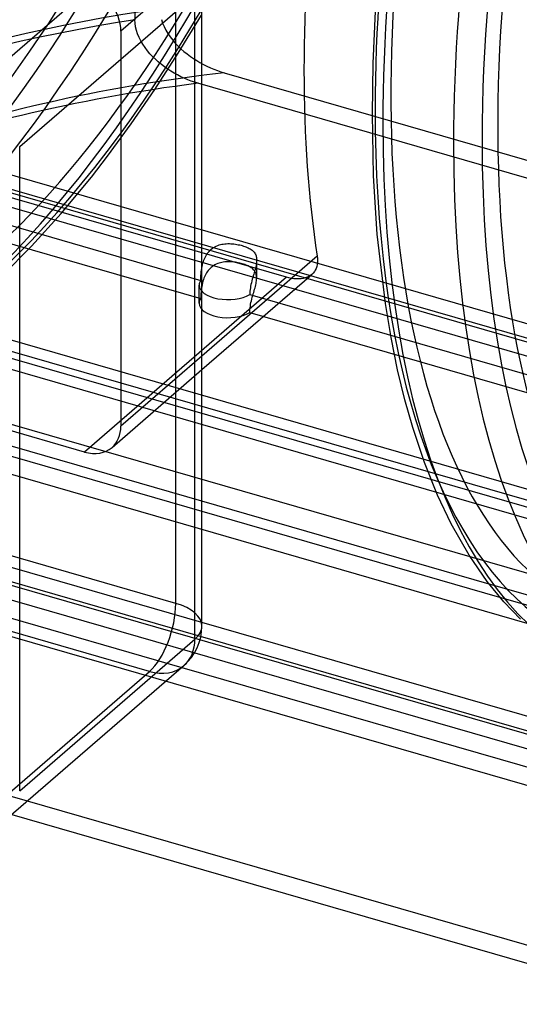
# Model space of a CAD drawing. Header units: millimetres. Extents: x -169 to 169, y -141 to 124.
# Tile 6 of 13: x -40 to 8, y -141 to -46. Entities that reach past the tile are written whole.
import ezdxf

# ---------------------------------------------------------------- set-up
doc = ezdxf.new("R2010")
doc.units = ezdxf.units.MM
doc.layers.add('HIDDEN', color=7, linetype='Continuous')
doc.layers.add('THICK', color=7, linetype='Continuous')

msp = doc.modelspace()

# ---------------------------------------------------------------- linework, layer by layer
at = {"layer": 'HIDDEN'}
for p, q in [((-28.535, -14.235), (-28.535, -46.467)), ((-22.43, -41.098), (-29.872, -47.542)), ((-24.622, -102.259), (-24.622, -40.663)), ((-24.389, -49.674), (-22.179, -46.03)), ((-28.519, -46.79), (-28.535, -46.467)), ((-28.469, -47.134), (-28.519, -46.79)), ((-25.999, -46.452), (-25.881, -46.797)), ((-25.881, -46.797), (-25.741, -47.125)), ((-29.872, -47.542), (-29.872, -85.322)), ((-28.384, -47.483), (-28.469, -47.134)), ((-28.27, -47.825), (-28.384, -47.483)), ((-28.135, -48.149), (-28.27, -47.825)), ((-25.741, -47.125), (-25.57, -47.455)), ((-25.57, -47.455), (-25.371, -47.787)), ((-25.371, -47.787), (-25.149, -48.11)), ((-27.972, -48.475), (-28.135, -48.149)), ((-27.779, -48.803), (-27.972, -48.475)), ((-27.564, -49.124), (-27.779, -48.803)), ((-25.149, -48.11), (-24.911, -48.416)), ((-24.911, -48.416), (-24.668, -48.699)), ((-24.668, -48.699), (-24.412, -48.968)), ((-27.332, -49.43), (-27.564, -49.124)), ((-27.094, -49.714), (-27.332, -49.43)), ((-26.846, -49.981), (-27.094, -49.714)), ((-26.628, -53.142), (-24.389, -49.674)), ((-24.412, -48.968), (-24.136, -49.234)), ((-24.136, -49.234), (-23.843, -49.492)), ((-23.843, -49.492), (-23.54, -49.738)), ((-23.54, -49.738), (-23.231, -49.968)), ((-26.577, -50.245), (-26.846, -49.981)), ((-26.292, -50.503), (-26.577, -50.245)), ((-25.994, -50.749), (-26.292, -50.503)), ((-25.691, -50.979), (-25.994, -50.749)), ((-23.231, -49.968), (-22.923, -50.18)), ((-22.923, -50.18), (-22.622, -50.371)), ((-22.622, -50.371), (-22.313, -50.554)), ((-22.313, -50.554), (-21.99, -50.73)), ((-21.99, -50.73), (-21.657, -50.896)), ((-25.387, -51.192), (-25.691, -50.979)), ((-25.091, -51.384), (-25.387, -51.192)), ((-24.787, -51.566), (-25.091, -51.384)), ((-24.47, -51.741), (-24.787, -51.566)), ((-24.143, -51.907), (-24.47, -51.741)), ((-21.657, -50.896), (-21.319, -51.051)), ((-21.319, -51.051), (-20.98, -51.192)), ((-20.98, -51.192), (-20.642, -51.32)), ((-20.642, -51.32), (-20.312, -51.433)), ((-20.312, -51.433), (-19.991, -51.531)), ((-19.991, -51.531), (84.991, -81.837)), ((-23.81, -52.062), (-24.143, -51.907)), ((-23.475, -52.203), (-23.81, -52.062)), ((-23.142, -52.33), (-23.475, -52.203)), ((-22.816, -52.442), (-23.142, -52.33)), ((-22.5, -52.539), (-22.816, -52.442)), ((87.5, -84.293), (-22.5, -52.539)), ((-14.049, -71.084), (-77.377, -52.802)), ((-28.884, -56.424), (-26.628, -53.142)), ((-58.016, -56.196), (92.18, -99.554)), ((-31.145, -59.508), (-28.884, -56.424)), ((-59.874, -57.391), (94.039, -101.822)), ((88.311, -99.827), (-52.811, -59.089)), ((-32.692, -61.505), (-31.145, -59.508)), ((-57.854, -61.097), (-22.233, -71.38)), ((90.197, -102.103), (-54.697, -60.276)), ((-35.571, -64.983), (-32.692, -61.505)), ((-59.688, -62.3), (-22.233, -73.112)), ((-38.406, -68.115), (-35.571, -64.983)), ((-41.174, -70.9), (-38.406, -68.115)), ((-21.534, -68.712), (-21.444, -68.605)), ((-21.444, -68.605), (-21.345, -68.502)), ((-21.345, -68.502), (-21.238, -68.404)), ((-21.238, -68.404), (-21.123, -68.313)), ((-21.123, -68.313), (-21.002, -68.232)), ((-21.002, -68.232), (-20.877, -68.159)), ((-20.877, -68.159), (-20.749, -68.096)), ((-20.749, -68.096), (-20.62, -68.042)), ((-20.62, -68.042), (-20.49, -67.997)), ((-20.49, -67.997), (-20.356, -67.959)), ((-20.356, -67.959), (-20.219, -67.928)), ((-20.219, -67.928), (-20.079, -67.903)), ((-20.079, -67.903), (-19.936, -67.886)), ((-19.936, -67.886), (-19.792, -67.874)), ((-19.792, -67.874), (-19.646, -67.868)), ((-19.646, -67.868), (-19.5, -67.869)), ((-19.5, -67.869), (-19.355, -67.874)), ((-19.355, -67.874), (-19.21, -67.884)), ((-19.21, -67.884), (-19.066, -67.899)), ((-19.066, -67.899), (-18.924, -67.917)), ((-18.924, -67.917), (-18.785, -67.94)), ((-18.785, -67.94), (-18.649, -67.966)), ((-18.649, -67.966), (-18.517, -67.994)), ((-18.517, -67.994), (-18.389, -68.026)), ((-18.389, -68.026), (-18.266, -68.06)), ((-18.266, -68.06), (-18.146, -68.096)), ((-18.146, -68.096), (-18.029, -68.135)), ((-18.029, -68.135), (-17.915, -68.178)), ((-17.915, -68.178), (-17.805, -68.223)), ((-17.805, -68.223), (-17.699, -68.271)), ((-17.699, -68.271), (-17.599, -68.322)), ((-17.599, -68.322), (-17.504, -68.377)), ((-17.504, -68.377), (-17.415, -68.434)), ((-17.415, -68.434), (-17.332, -68.495)), ((-17.332, -68.495), (-17.257, -68.559)), ((-17.257, -68.559), (-17.187, -68.626)), ((-17.187, -68.626), (-17.125, -68.697)), ((-17.125, -68.697), (-17.071, -68.772)), ((-33.336, -87.787), (-96.664, -69.505)), ((-22.023, -69.716), (-21.98, -69.578)), ((-21.98, -69.578), (-21.933, -69.444)), ((-21.933, -69.444), (-21.881, -69.311)), ((-21.881, -69.311), (-21.823, -69.183)), ((-21.823, -69.183), (-21.759, -69.058)), ((-21.759, -69.058), (-21.69, -68.938)), ((-21.69, -68.938), (-21.615, -68.823)), ((-21.615, -68.823), (-21.534, -68.712)), ((-20.079, -69.635), (-20.219, -69.66)), ((-19.936, -69.618), (-20.079, -69.635)), ((-19.792, -69.606), (-19.936, -69.618)), ((-19.646, -69.601), (-19.792, -69.606)), ((-19.5, -69.601), (-19.646, -69.601)), ((-19.355, -69.606), (-19.5, -69.601)), ((-19.21, -69.616), (-19.355, -69.606)), ((-19.066, -69.631), (-19.21, -69.616)), ((-18.924, -69.649), (-19.066, -69.631)), ((-18.785, -69.672), (-18.924, -69.649)), ((-17.071, -68.772), (-17.023, -68.851)), ((-17.023, -68.851), (-16.984, -68.933)), ((-16.984, -68.933), (-16.951, -69.019)), ((-16.951, -69.019), (-16.926, -69.109)), ((-16.926, -69.109), (-16.907, -69.205)), ((-16.907, -69.205), (-16.896, -69.309)), ((-16.894, -69.545), (-16.906, -69.676)), ((-16.896, -69.309), (-16.891, -69.419)), ((-16.891, -69.419), (-16.894, -69.545)), ((-16.891, -71.163), (-16.891, -69.431)), ((71.081, -109.271), (-65.534, -69.833)), ((-22.205, -70.744), (-22.187, -70.575)), ((-22.187, -70.575), (-22.166, -70.404)), ((-22.166, -70.404), (-22.139, -70.231)), ((-22.139, -70.231), (-22.106, -70.058)), ((-22.106, -70.058), (-22.068, -69.886)), ((-22.068, -69.886), (-22.023, -69.716)), ((-21.615, -70.555), (-21.69, -70.67)), ((-21.534, -70.445), (-21.615, -70.555)), ((-21.444, -70.337), (-21.534, -70.445)), ((-21.345, -70.234), (-21.444, -70.337)), ((-21.238, -70.136), (-21.345, -70.234)), ((-21.123, -70.046), (-21.238, -70.136)), ((-21.002, -69.964), (-21.123, -70.046)), ((-20.877, -69.891), (-21.002, -69.964)), ((-20.749, -69.828), (-20.877, -69.891)), ((-20.62, -69.774), (-20.749, -69.828)), ((-20.49, -69.729), (-20.62, -69.774)), ((-20.356, -69.691), (-20.49, -69.729)), ((-20.219, -69.66), (-20.356, -69.691)), ((-18.649, -69.698), (-18.785, -69.672)), ((-18.517, -69.726), (-18.649, -69.698)), ((-18.389, -69.758), (-18.517, -69.726)), ((-18.266, -69.792), (-18.389, -69.758)), ((-18.146, -69.828), (-18.266, -69.792)), ((-18.029, -69.867), (-18.146, -69.828)), ((-17.915, -69.91), (-18.029, -69.867)), ((-17.805, -69.955), (-17.915, -69.91)), ((-17.699, -70.003), (-17.805, -69.955)), ((-17.599, -70.054), (-17.699, -70.003)), ((-17.504, -70.109), (-17.599, -70.054)), ((-17.415, -70.166), (-17.504, -70.109)), ((-17.332, -70.227), (-17.415, -70.166)), ((-17.257, -70.291), (-17.332, -70.227)), ((-17.187, -70.358), (-17.257, -70.291)), ((-17.125, -70.429), (-17.187, -70.358)), ((-17.088, -70.502), (-17.13, -70.647)), ((-17.071, -70.504), (-17.125, -70.429)), ((-17.048, -70.36), (-17.088, -70.502)), ((-17.023, -70.583), (-17.071, -70.504)), ((-17.012, -70.22), (-17.048, -70.36)), ((-16.984, -70.665), (-17.023, -70.583)), ((-16.979, -70.083), (-17.012, -70.22)), ((-16.95, -69.947), (-16.979, -70.083)), ((-16.925, -69.811), (-16.95, -69.947)), ((-16.906, -69.676), (-16.925, -69.811)), ((72.813, -111.503), (-67.266, -71.066)), ((72.638, -110.799), (-63.978, -71.361)), ((-14.049, -71.084), (-33.336, -87.787)), ((-22.233, -71.38), (-22.231, -71.229)), ((-22.231, -71.229), (-22.226, -71.072)), ((-22.226, -71.072), (-22.217, -70.91)), ((-22.217, -70.91), (-22.205, -70.744)), ((-22.023, -71.448), (-22.068, -71.618)), ((-21.98, -71.311), (-22.023, -71.448)), ((-21.933, -71.176), (-21.98, -71.311)), ((-21.881, -71.044), (-21.933, -71.176)), ((-21.823, -70.915), (-21.881, -71.044)), ((-21.759, -70.79), (-21.823, -70.915)), ((-21.69, -70.67), (-21.759, -70.79)), ((-17.353, -71.431), (-17.396, -71.601)), ((-17.307, -71.261), (-17.353, -71.431)), ((-17.259, -71.091), (-17.307, -71.261)), ((-17.216, -70.941), (-17.259, -71.091)), ((-17.173, -70.793), (-17.216, -70.941)), ((-17.13, -70.647), (-17.173, -70.793)), ((-16.951, -70.751), (-16.984, -70.665)), ((-16.926, -70.841), (-16.951, -70.751)), ((-16.907, -70.937), (-16.926, -70.841)), ((-16.925, -71.543), (-16.906, -71.408)), ((-16.896, -71.041), (-16.907, -70.937)), ((-16.906, -71.408), (-16.894, -71.277)), ((-16.891, -71.151), (-16.896, -71.041)), ((-16.894, -71.277), (-16.891, -71.151)), ((-13.807, -71.146), (-14.049, -71.084)), ((-13.565, -71.195), (-13.807, -71.146)), ((-13.325, -71.228), (-13.565, -71.195)), ((-13.09, -71.245), (-13.325, -71.228)), ((-12.862, -71.245), (-13.09, -71.245)), ((-12.643, -71.228), (-12.862, -71.245)), ((-12.436, -71.194), (-12.643, -71.228)), ((-12.242, -71.144), (-12.436, -71.194)), ((-12.062, -71.079), (-12.242, -71.144)), ((-11.897, -70.999), (-12.062, -71.079)), ((-11.749, -70.907), (-11.897, -70.999)), ((-11.613, -70.802), (-11.749, -70.907)), ((35.434, -107.027), (-87.022, -71.677)), ((-22.391, -73.571), (-22.391, -71.839)), ((-22.205, -72.476), (-22.217, -72.642)), ((-22.187, -72.307), (-22.205, -72.476)), ((-22.166, -72.136), (-22.187, -72.307)), ((-22.139, -71.963), (-22.166, -72.136)), ((-22.106, -71.791), (-22.139, -71.963)), ((-22.068, -71.618), (-22.106, -71.791)), ((-17.536, -72.426), (-17.546, -72.581)), ((-17.52, -72.266), (-17.536, -72.426)), ((-17.497, -72.103), (-17.52, -72.266)), ((-17.469, -71.937), (-17.497, -72.103)), ((-17.435, -71.77), (-17.469, -71.937)), ((-17.396, -71.601), (-17.435, -71.77)), ((-17.173, -72.525), (-17.13, -72.379)), ((-17.13, -72.379), (-17.088, -72.234)), ((-17.088, -72.234), (-17.048, -72.092)), ((-17.048, -72.092), (-17.012, -71.952)), ((-17.012, -71.952), (-16.979, -71.815)), ((-16.979, -71.815), (-16.95, -71.679)), ((-16.95, -71.679), (-16.925, -71.543)), ((74.37, -113.031), (-65.71, -72.593)), ((-22.231, -72.961), (-22.233, -73.112)), ((-22.226, -72.804), (-22.231, -72.961)), ((-22.217, -72.642), (-22.226, -72.804)), ((-17.546, -72.581), (-17.549, -72.732)), ((-17.549, -72.732), (47.049, -91.38)), ((-17.435, -73.502), (-17.396, -73.333)), ((-17.396, -73.333), (-17.353, -73.163)), ((-17.353, -73.163), (-17.307, -72.993)), ((-17.307, -72.993), (-17.259, -72.823)), ((-17.259, -72.823), (-17.216, -72.674)), ((-17.216, -72.674), (-17.173, -72.525)), ((-17.549, -74.464), (-17.546, -74.313)), ((-17.546, -74.313), (-17.536, -74.158)), ((-17.536, -74.158), (-17.52, -73.998)), ((-17.52, -73.998), (-17.497, -73.835)), ((-17.497, -73.835), (-17.469, -73.669)), ((-17.469, -73.669), (-17.435, -73.502)), ((-17.549, -74.464), (47.049, -93.112)), ((-24.622, -102.259), (-105.378, -78.946)), ((-72.638, -78.861), (-22.122, -93.444)), ((-22.122, -92.493), (-69.779, -78.736)), ((-22.122, -78.611), (-29.872, -85.322)), ((-30.717, -87.346), (-22.122, -79.902)), ((-74.37, -80.093), (65.71, -120.531)), ((-27.122, -108.754), (-107.878, -85.441)), ((-88.311, -89.832), (-24.054, -108.382)), ((-90.197, -91.02), (54.697, -132.847)), ((-22.122, -104.085), (-52.328, -95.365)), ((16.955, -117.098), (-47.79, -98.407)), ((17.549, -116.928), (-47.049, -98.28)), ((17.549, -118.66), (-47.049, -100.012)), ((17.083, -103.811), (5.318, -100.414)), ((6.325, -101.656), (63.978, -118.299)), ((-38.804, -121.156), (-84.991, -107.823)), ((-43.872, -123.26), (-27.122, -108.754))]:
    msp.add_line(p, q, dxfattribs=at)
for centre, major_axis, ratio, start_param, end_param in [((-61.228, 17.675), (-25.794, -89.352), 0.433013, 0.588003, 3.141593), ((-53.65, 15.487), (26.348, 91.273), 0.433013, -2.55359, 0), ((-43.431, 12.537), (-26.348, -91.273), 0.433013, 0.588003, 3.141593), ((43.431, -12.537), (27.18, 94.155), 0.433013, -0.982794, 2.158799), ((43.431, -12.537), (26.348, 91.273), 0.433013, 0.588003, 3.141593), ((-53.65, 15.487), (27.18, 94.155), 0.433013, -2.55359, -0.982794), ((-51.918, 14.987), (27.735, 96.077), 0.433013, -2.55359, -0.982794), ((-45.163, 13.037), (27.735, 96.077), 0.433013, -2.55359, -0.982794), ((-43.431, 12.537), (-27.18, -94.155), 0.433013, 0.588003, 2.158799), ((-62.094, 17.925), (-26.348, -91.273), 0.433013, 0.588003, 1.279681), ((-33.336, -46.542), (2.619, -3.024), 0.75, 0.713724, 2.284521), ((0, -90.5), (-93.875, 0), 0.5, -1.288423, -0.627224), ((0, -92.232), (-95.875, 0), 0.5, -1.268591, -0.625077), ((0, -94.83), (-88.875, 0), 0.5, -1.343919, -0.934502), ((0, -96.562), (-90.875, 0), 0.5, -1.320607, -0.924933), ((43.431, -12.537), (27.18, 94.155), 0.433013, 2.158799, 3.729595), ((-19.641, -71.839), (-2.75, 0), 0.5, -0.340764, 0), ((-19.641, -71.839), (-2.75, 0), 0.5, 0, 2.435159), ((-19.641, -73.571), (2.75, 0), 0.5, 2.800829, 3.141593), ((-19.641, -73.571), (2.75, 0), 0.5, -3.141593, -0.706434), ((-33.336, -84.322), (2.619, -3.024), 0.75, 0.000079, 0.713724), ((-33.336, -84.322), (2.619, -3.024), 0.75, -0.857072, 0.000079), ((-27.122, -104.424), (-1.387, -4.804), 0.433013, 0.588003, 2.158799), ((-27.122, -104.424), (-5, 0), 0.5, 3.141499, 4.18879), ((-27.122, -104.424), (-3.273, 3.78), 0.75, 2.284521, 3.141672)]:
    msp.add_ellipse(centre, major_axis=major_axis, ratio=ratio, start_param=start_param, end_param=end_param, dxfattribs=at)
at = {"layer": 'THICK'}
for p, q in [((-43.872, -53.004), (-27.122, -38.498)), ((-22.122, -104.424), (-22.122, -42.828)), ((-39.541, -58.584), (-22.791, -44.078)), ((-22.791, -105.674), (-22.791, -44.078)), ((-5.76, -50.639), (-5.529, -45.65)), ((-5.837, -55.473), (-5.76, -50.639)), ((-5.716, -61.377), (-5.837, -55.473)), ((-39.541, -120.18), (-39.541, -58.584)), ((-5.36, -66.956), (-5.716, -61.377)), ((-4.586, -73.589), (-5.36, -66.956)), ((-11.103, -69.068), (-22.122, -78.611)), ((-11.103, -69.068), (-11.078, -69.275)), ((-11.078, -69.275), (-11.07, -69.479)), ((-11.07, -69.479), (-11.078, -69.679)), ((-11.38, -70.544), (-11.49, -70.68)), ((-11.286, -70.394), (-11.38, -70.544)), ((-11.208, -70.231), (-11.286, -70.394)), ((-11.148, -70.057), (-11.208, -70.231)), ((-11.104, -69.872), (-11.148, -70.057)), ((-11.078, -69.679), (-11.104, -69.872)), ((-22.122, -79.902), (-11.62, -70.807)), ((-11.49, -70.68), (-11.613, -70.802)), ((-4.045, -76.847), (-4.586, -73.589)), ((-3.422, -79.917), (-4.045, -76.847)), ((-2.729, -82.786), (-3.422, -79.917)), ((-1.975, -85.452), (-2.729, -82.786)), ((-0.862, -88.782), (-1.975, -85.452)), ((0.393, -91.914), (-0.862, -88.782)), ((1.7, -94.663), (0.393, -91.914)), ((5.318, -100.414), (-22.122, -92.493)), ((-22.122, -93.444), (6.325, -101.656)), ((3.404, -97.658), (1.7, -94.663)), ((5.127, -100.165), (3.404, -97.658)), ((6.725, -102.115), (5.127, -100.165)), ((8.322, -103.766), (6.725, -102.115)), ((16.955, -115.366), (-22.122, -104.085)), ((-39.541, -120.18), (-22.791, -105.674)), ((-40.598, -122.709), (-23.848, -108.203)), ((-24.054, -108.382), (26.157, -122.877)), ((19.991, -138.129), (-38.804, -121.156)), ((-40.304, -122.455), (22.5, -140.585))]:
    msp.add_line(p, q, dxfattribs=at)
msp.add_arc((-27.122, -104.424), 5, 310.89677, 359.99725, dxfattribs=at)
for centre, major_axis, ratio, start_param, end_param in [((45.163, -13.037), (-27.735, -96.077), 0.433013, -3.141486, -0.982794), ((53.65, -15.488), (-27.18, -94.155), 0.433013, 2.889841, 5.300392), ((51.918, -14.988), (-27.735, -96.077), 0.433013, -3.141486, -0.982794), ((53.65, -15.488), (-26.348, -91.273), 0.433013, -2.55359, -0.029262), ((35.128, -10.141), (-26.348, -91.273), 0.433013, -1.214466, -0.751122), ((45.163, -13.037), (-27.735, -96.077), 0.433013, -0.982794, 0.000107), ((51.918, -14.988), (-27.735, -96.077), 0.433013, -0.982794, 0), ((53.65, -15.488), (-27.18, -94.155), 0.433013, -0.982794, -0.007698), ((-27.122, -104.424), (-5, 0), 0.5, 2.617994, 3.141499), ((-27.122, -104.424), (-3.273, 3.78), 0.75, -3.141514, -2.427868)]:
    msp.add_ellipse(centre, major_axis=major_axis, ratio=ratio, start_param=start_param, end_param=end_param, dxfattribs=at)

doc.saveas('drawing.dxf')
